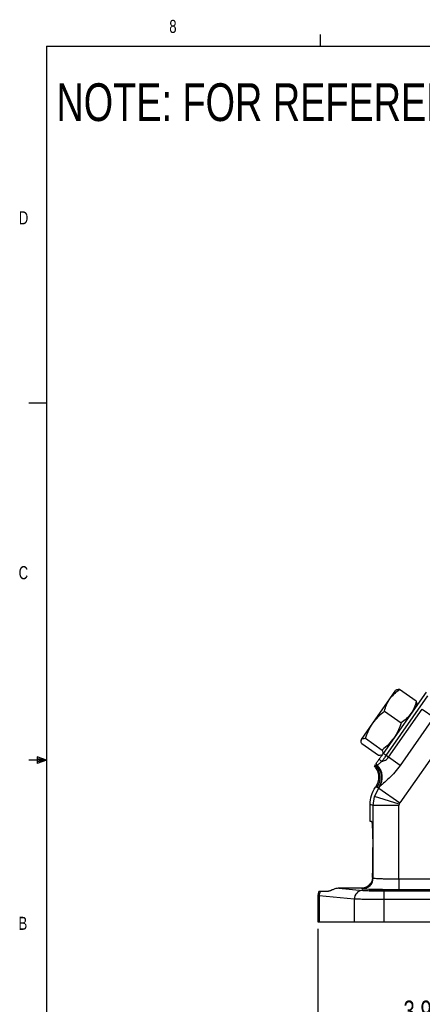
# Model space of a CAD drawing. Header units: inches. Extents: x 0.4 to 16.6, y 0.2 to 10.8.
# Tile 2 of 12: x 0.4 to 3.3, y 3.8 to 10.8. Entities that reach past the tile are written whole.
import ezdxf

# ---------------------------------------------------------------- set-up
doc = ezdxf.new("R2010")
doc.units = ezdxf.units.IN
doc.header["$MEASUREMENT"] = 0
doc.layers.add('BORDER', color=7, linetype='Continuous', lineweight=25)
doc.layers.add('SLD-0', color=7, linetype='Continuous', lineweight=25)
doc.styles.add('SLDTEXTSTYLE0', font='TXT', dxfattribs={"width": 0.75})
doc.dimstyles.new('SLDDIMSTYLE0', dxfattribs={"dimtxt": 0.145833, "dimasz": 0.13, "dimexe": 0, "dimexo": 0.0625, "dimgap": 0.036458, "dimtad": 0, "dimtih": 1, "dimtoh": 1, "dimdec": 1, "dimlfac": 2, "dimrnd": 1e-09, "dimzin": 12, "dimdsep": 46, "dimtxsty": 'SLDTEXTSTYLE0', "dimsah": 1, "dimcen": 0.09, "dimadec": 0, "dimazin": 3, "dimtfac": 1, "dimtdec": 1, "dimtofl": 0, "dimtmove": 0, "dimatfit": 3, "dimfxl": 0, "dimfrac": 2, "dimtolj": 1, "dimtzin": 12, "dimarcsym": 0})

# ---------------------------------------------------------------- blocks, each defined once
blk = doc.blocks.new('_D_2')
at = {"layer": 'SLD-0'}
for p, q in [((4.5435, 4.4219), (4.5435, 3.4496)), ((2.5767, 4.3071), (2.5767, 3.4496)), ((2.5767, 3.5746), (2.9918, 3.5746)), ((3.1638, 3.5746), (3.1195, 3.5746)), ((3.1195, 3.5746), (3.1195, 3.3429)), ((3.4871, 3.5746), (3.5314, 3.5746)), ((3.5314, 3.5746), (3.5314, 3.3429)), ((4.5435, 3.5746), (3.6591, 3.5746)), ((3.1195, 3.3429), (3.1638, 3.3429)), ((3.5314, 3.3429), (3.4871, 3.3429))]:
    blk.add_line(p, q, dxfattribs=at)
for points in [[(2.5767, 3.5746), (2.7067, 3.5546), (2.7067, 3.5946)], [(4.5435, 3.5746), (4.4135, 3.5946), (4.4135, 3.5546)]]:
    blk.add_solid(points, dxfattribs=at)
at = {"layer": 'SLD-0', "char_height": 0.14583, "attachment_point": 1, "style": 'SLDTEXTSTYLE0'}
for s, insert in [('3.9', (3.1908, 3.7921)), ('100', (3.1638, 3.5309))]:
    blk.add_mtext(s, dxfattribs=dict(at, insert=insert))

msp = doc.modelspace()

# ---------------------------------------------------------------- linework, layer by layer
at = {"color": 7, "linetype": 'Continuous', "lineweight": 25}
for p, q in [((3.093, 5.9577), (3.136, 6.0191)), ((3.1407, 6.0213), (3.136, 6.0191)), ((3.2832, 5.9403), (3.1633, 6.0243)), ((2.9705, 5.7828), (3.093, 5.9577)), ((3.3529, 6.006), (3.0447, 5.5658)), ((3.0657, 5.5511), (3.3658, 5.9798)), ((3.0545, 5.8689), (3.1744, 5.7849)), ((3.0841, 5.5382), (3.3262, 5.884)), ((3.2877, 5.9129), (3.2882, 5.9181)), ((3.3262, 5.884), (3.4099, 5.8254)), ((3.5912, 5.8209), (3.1647, 5.2117)), ((3.4099, 5.8254), (3.1678, 5.4796)), ((2.8887, 5.666), (2.9705, 5.7828)), ((2.8865, 5.6628), (2.886, 5.6576)), ((2.8865, 5.6628), (2.8887, 5.666)), ((2.9183, 5.6744), (3.0383, 5.5905)), ((3.0109, 5.5514), (2.891, 5.6354)), ((3.0405, 5.5598), (3.0447, 5.5658)), ((3.0657, 5.5511), (3.0447, 5.5658)), ((3.0841, 5.5382), (3.0657, 5.5511)), ((3.1678, 5.4796), (3.0841, 5.5382)), ((2.9828, 5.4774), (2.99, 5.4783)), ((2.9879, 5.4846), (2.9864, 5.4826)), ((2.99, 5.4783), (3.0002, 5.4795)), ((3.0002, 5.4795), (3.0026, 5.4814)), ((2.9837, 5.2577), (3.0133, 5.3177)), ((3.0008, 5.3217), (2.9897, 5.3233)), ((3.0133, 5.3177), (3.0008, 5.3217)), ((3.0129, 5.3208), (3.0008, 5.3217)), ((3.0184, 5.325), (3.0129, 5.3208)), ((3.0184, 5.325), (3.0133, 5.3177)), ((3.0133, 5.3177), (3.1647, 5.2117)), ((2.9735, 5.1917), (2.9837, 5.2577)), ((3.16, 5.2022), (2.9837, 5.2577)), ((2.9735, 5.1917), (2.951, 5.1988)), ((2.951, 5.0771), (2.951, 5.1988)), ((3.1584, 5.1917), (2.9735, 5.1917)), ((2.9735, 4.672), (2.9735, 5.1917)), ((3.16, 5.2022), (3.1584, 5.1917)), ((3.1584, 4.6654), (3.1584, 5.1917)), ((3.16, 5.2022), (3.1647, 5.2117)), ((2.962, 5.0771), (2.951, 5.0771)), ((2.9702, 4.7646), (2.9702, 4.8896)), ((2.9692, 4.6746), (2.9735, 4.672)), ((3.1584, 4.6654), (3.1584, 4.5874)), ((3.1584, 4.6654), (3.8251, 4.6654)), ((2.7277, 4.5987), (2.898, 4.5827)), ((2.8878, 4.5987), (2.7277, 4.5987)), ((2.8956, 4.594), (2.8878, 4.5987)), ((2.5767, 4.5453), (2.5767, 4.3571)), ((2.5848, 4.5439), (2.5767, 4.545)), ((2.8378, 4.5202), (2.5848, 4.5439)), ((2.5848, 4.5439), (2.5848, 4.3571)), ((2.5942, 4.5771), (2.6524, 4.5771)), ((3.0497, 4.5797), (4.0337, 4.5797)), ((3.0497, 4.5797), (3.0497, 4.5172)), ((3.8251, 4.5874), (3.1584, 4.5874)), ((2.8378, 4.5202), (2.8378, 4.3571)), ((3.0497, 4.5172), (3.0497, 4.3571)), ((4.0337, 4.5172), (3.0497, 4.5172)), ((2.5767, 4.3571), (2.5848, 4.3571)), ((2.5848, 4.3571), (2.8378, 4.3571)), ((2.8378, 4.3571), (3.0497, 4.3571)), ((3.0497, 4.3571), (6.0372, 4.3571))]:
    msp.add_line(p, q, dxfattribs=at)
for centre, radius, start, end in [((3.0972, 5.5947), 0.1063, 220.5821, 234.4597), ((3.0359, 5.5208), 0.0625, 217.72385, 222.83733), ((2.8982, 5.3933), 0.1251, 325.06556, 42.78558), ((3.0451, 5.523), 0.0625, 211.60427, 224.13768), ((3.0482, 5.5267), 0.0643, 211.79782, 224.73845), ((2.9103, 5.3925), 0.1251, 325.06501, 44.08611), ((2.9152, 5.3936), 0.1239, 326.40865, 45.16731), ((2.8955, 4.6721), 0.0781, 270.09405, 359.94087), ((2.6494, 4.5435), 0.0646, 148.71865, 179.65126), ((2.8997, 4.5209), 0.0619, 91.55936, 180.57641)]:
    msp.add_arc(centre, radius, start, end, dxfattribs=at)
msp.add_ellipse((2.962, 4.7646), major_axis=(0, 0.1875), ratio=0.043661, start_param=4.211845, end_param=4.712389, dxfattribs=at)
msp.add_ellipse((3.0474, 4.5836), major_axis=(0.1055, 0), ratio=0.026186, dxfattribs=at)
for points, knots in [([(3.093, 5.9577), (3.1029, 5.9702), (3.123, 5.9954), (3.1497, 6.0146), (3.1633, 6.0243)], [0, 0, 0, 0, 0.494511, 1, 1, 1, 1]), ([(3.1633, 6.0243), (3.1563, 6.0244), (3.1469, 6.0247), (3.1423, 6.0213), (3.1412, 6.0204)], [0, 0, 0, 0, 0.741421, 1, 1, 1, 1]), ([(3.0545, 5.8689), (3.0589, 5.8846), (3.0677, 5.9164), (3.0845, 5.9439), (3.093, 5.9577)], [0, 0, 0, 0, 0.495458, 1, 1, 1, 1]), ([(3.2832, 5.9403), (3.2788, 5.9246), (3.27, 5.8928), (3.2532, 5.8653), (3.2447, 5.8515)], [0, 0, 0, 0, 0.495458, 1, 1, 1, 1]), ([(3.2872, 5.9182), (3.2876, 5.9195), (3.2892, 5.9249), (3.2858, 5.9337), (3.2832, 5.9403)], [0, 0, 0, 0, 0.24362, 1, 1, 1, 1]), ([(2.9705, 5.7828), (2.9827, 5.7985), (3.0074, 5.8304), (3.0387, 5.856), (3.0545, 5.8689)], [0, 0, 0, 0, 0.494511, 1, 1, 1, 1]), ([(3.2447, 5.8515), (3.2348, 5.839), (3.2148, 5.8138), (3.188, 5.7946), (3.1744, 5.7849)], [0, 0, 0, 0, 0.494511, 1, 1, 1, 1]), ([(2.9183, 5.6744), (2.9249, 5.6933), (2.9383, 5.7315), (2.9597, 5.7656), (2.9705, 5.7828)], [0, 0, 0, 0, 0.495458, 1, 1, 1, 1]), ([(3.1744, 5.7849), (3.1678, 5.766), (3.1545, 5.7279), (3.1331, 5.6938), (3.1222, 5.6766)], [0, 0, 0, 0, 0.495458, 1, 1, 1, 1]), ([(2.891, 5.6354), (2.8887, 5.6416), (2.8842, 5.6543), (2.8872, 5.6621), (2.8887, 5.666)], [0, 0, 0, 0, 0.495458, 1, 1, 1, 1]), ([(2.8887, 5.666), (2.8918, 5.6688), (2.8981, 5.6742), (2.9115, 5.6744), (2.9183, 5.6744)], [0, 0, 0, 0, 0.494511, 1, 1, 1, 1]), ([(3.1222, 5.6766), (3.11, 5.6608), (3.0853, 5.629), (3.0541, 5.6034), (3.0383, 5.5905)], [0, 0, 0, 0, 0.494511, 1, 1, 1, 1]), ([(3.0383, 5.5905), (3.0405, 5.5842), (3.045, 5.5715), (3.042, 5.5637), (3.0405, 5.5598)], [0, 0, 0, 0, 0.495458, 1, 1, 1, 1]), ([(3.0165, 5.5255), (3.0115, 5.5183), (3.0039, 5.5075), (2.9967, 5.4972), (2.9946, 5.4942), (2.9936, 5.4928)], [0, 0, 0, 0, 0.4989171, 0.7571054, 1, 1, 1, 1]), ([(3.0331, 5.5552), (3.032, 5.5544), (3.0274, 5.551), (3.018, 5.5512), (3.0109, 5.5514)], [0, 0, 0, 0, 0.24362, 1, 1, 1, 1]), ([(3.0447, 5.5658), (3.0397, 5.5586), (3.0296, 5.5443), (3.0208, 5.5317), (3.0165, 5.5255)], [0, 0, 0, 0, 0.501873, 1, 1, 1, 1]), ([(3.0657, 5.5511), (3.0604, 5.5436), (3.0496, 5.5282), (3.0402, 5.5149), (3.0354, 5.5081)], [0, 0, 0, 0, 0.492452, 1, 1, 1, 1]), ([(3.0354, 5.5081), (3.0442, 5.511), (3.0574, 5.5154), (3.0743, 5.5264), (3.0808, 5.5343), (3.0841, 5.5382)], [0, 0, 0, 0, 0.498967, 0.748892, 1, 1, 1, 1]), ([(2.9815, 5.4755), (2.9897, 5.4638), (3.0055, 5.4413), (3.0134, 5.4007), (3.0098, 5.3597), (2.9965, 5.3356), (2.9897, 5.3233)], [0, 0, 0, 0, 0.260385, 0.49945, 0.744991, 1, 1, 1, 1]), ([(3.0026, 5.4814), (3.0049, 5.4834), (3.0088, 5.4866), (3.0206, 5.4955), (3.0297, 5.5033), (3.0354, 5.5081)], [0, 0, 0, 0, 0.368011, 0.603142, 1, 1, 1, 1]), ([(3.1678, 5.4796), (3.1553, 5.4631), (3.1303, 5.43), (3.0875, 5.3873), (3.0529, 5.3566), (3.029, 5.3359), (3.0219, 5.3286), (3.0184, 5.325)], [0, 0, 0, 0, 0.250163, 0.500097, 0.749684, 0.875314, 1, 1, 1, 1]), ([(2.951, 5.1988), (2.9527, 5.221), (2.9561, 5.2655), (2.9785, 5.304), (2.9897, 5.3233)], [0, 0, 0, 0, 0.500104, 1, 1, 1, 1]), ([(2.962, 5.0771), (2.9625, 5.0765), (2.9635, 5.0752), (2.965, 5.0648), (2.9665, 5.0475), (2.9678, 5.0231), (2.9689, 4.9931), (2.9696, 4.9595), (2.9701, 4.9246), (2.9702, 4.901), (2.9702, 4.8896)], [0, 0, 0, 0, 0.116571, 0.240116, 0.36878, 0.500153, 0.631499, 0.760093, 0.883539, 1, 1, 1, 1]), ([(2.9692, 4.6746), (2.9678, 4.6651), (2.9647, 4.644), (2.9459, 4.6194), (2.9236, 4.6053), (2.9023, 4.5994), (2.8923, 4.5989), (2.8878, 4.5987)], [0, 0, 0, 0, 0.228295, 0.50916, 0.794211, 0.909374, 1, 1, 1, 1]), ([(2.9735, 4.672), (2.9743, 4.6716), (2.9757, 4.671), (2.9814, 4.6702), (2.9908, 4.6693), (3.006, 4.6683), (3.03, 4.6672), (3.0584, 4.6664), (3.1004, 4.6656), (3.1354, 4.6655), (3.1584, 4.6654)], [0, 0, 0, 0, 0.094541, 0.174892, 0.241043, 0.377032, 0.500723, 0.63065, 0.757344, 1, 1, 1, 1]), ([(2.7277, 4.5987), (2.7232, 4.5984), (2.7126, 4.5978), (2.6949, 4.5928), (2.6741, 4.5839), (2.6606, 4.5777), (2.6541, 4.5772), (2.6524, 4.5771)], [0, 0, 0, 0, 0.108191, 0.255469, 0.490158, 0.869279, 1, 1, 1, 1]), ([(2.5855, 4.5771), (2.5829, 4.5718), (2.5778, 4.5617), (2.5771, 4.5505), (2.5767, 4.545)], [0, 0, 0, 0, 0.517869, 1, 1, 1, 1]), ([(2.5855, 4.5771), (2.5857, 4.5771), (2.5862, 4.5771), (2.589, 4.5771), (2.5925, 4.5771), (2.5942, 4.5771)], [0, 0, 0, 0, 0.311383, 0.654131, 1, 1, 1, 1]), ([(3.1584, 4.5874), (3.1427, 4.5874), (3.1105, 4.5875), (3.0627, 4.5878), (3.0167, 4.5884), (2.9753, 4.5893), (2.9411, 4.5903), (2.9161, 4.5915), (2.9002, 4.5927), (2.8971, 4.5936), (2.8956, 4.594)], [0, 0, 0, 0, 0.116964, 0.240541, 0.368958, 0.499946, 0.630943, 0.759385, 0.882997, 1, 1, 1, 1]), ([(2.898, 4.5827), (2.904, 4.5823), (2.9161, 4.5815), (2.9529, 4.5805), (2.999, 4.5798), (3.0331, 4.5797), (3.0497, 4.5797)], [0, 0, 0, 0, 0.243335, 0.500047, 0.756732, 1, 1, 1, 1]), ([(3.0497, 4.5172), (3.0263, 4.5173), (2.9949, 4.5173), (2.9582, 4.5176), (2.9367, 4.5178), (2.9051, 4.5182), (2.8752, 4.5188), (2.8503, 4.5195), (2.8421, 4.52), (2.8378, 4.5202)], [0, 0, 0, 0, 0.244944, 0.32894, 0.413956, 0.499993, 0.729659, 0.859828, 1, 1, 1, 1])]:
    msp.add_open_spline(points, degree=3, knots=knots, dxfattribs=at)
at = {"layer": 'BORDER'}
for p, q in [((2.5948, 10.6421), (2.5948, 10.7269)), ((0.6263, 10.6421), (16.3763, 10.6421)), ((0.6263, 10.6421), (0.6263, 0.3921)), ((0.6263, 8.0796), (0.5013, 8.0796)), ((0.6263, 5.5171), (0.5013, 5.5171)), ((0.5591, 5.5411), (0.5591, 5.4945)), ((0.6263, 5.5171), (0.5591, 5.5411)), ((0.6263, 5.5171), (0.5591, 5.5261)), ((0.6263, 5.5171), (0.5591, 5.5068)), ((0.6263, 5.5171), (0.5591, 5.4945))]:
    msp.add_line(p, q, dxfattribs=at)

# ---------------------------------------------------------------- texts
at = {"color": 7, "linetype": 'Continuous', "lineweight": 0, "char_height": 0.0937, "attachment_point": 1, "style": 'SLDTEXTSTYLE0'}
for s, insert in [('8', (1.5091, 10.8315)), ('D', (0.4286, 9.4575)), ('C', (0.4273, 6.9103)), ('B', (0.4264, 4.3932))]:
    msp.add_mtext(s, dxfattribs=dict(at, insert=insert))
at = {"layer": 'SLD-0', "insert": (0.6985, 10.3763), "char_height": 0.270833, "attachment_point": 1, "style": 'SLDTEXTSTYLE0'}
msp.add_mtext('NOTE: FOR REFERENCE ONLY', dxfattribs=at)

# ---------------------------------------------------------------- dimensions: what is measured, and where the dimension line sits
at = {"layer": 'SLD-0'}
dim = msp.add_linear_dim(base=(2.5767, 3.5746), p1=(4.5435, 4.4719), p2=(2.5767, 4.3571), dimstyle='SLDDIMSTYLE0', dxfattribs=at)
dim.commit()
dim.dimension.update_dxf_attribs({"geometry": '_D_2', "text_midpoint": (3.3254, 3.5746), "dimtype": 160})

doc.saveas('drawing.dxf')
